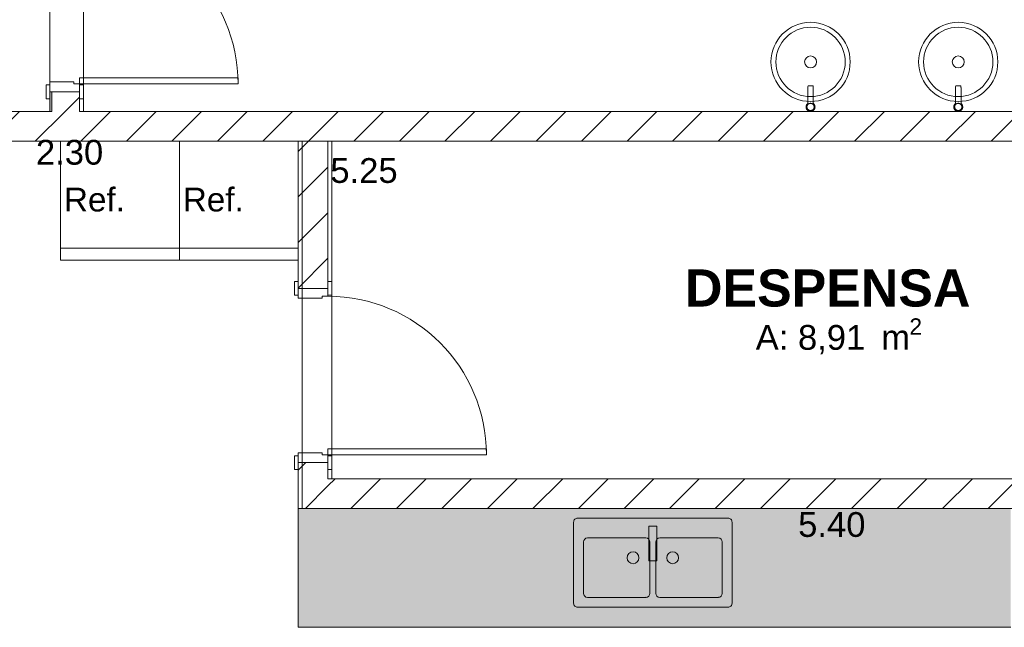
# Model space of a CAD drawing. Header units: millimetres. Extents: x 2826 to 3034, y 1533 to 1590.
# Tile 101 of 248: x 2957.69 to 2962.66, y 1553.7 to 1556.77. Entities that reach past the tile are written whole.
import ezdxf
from ezdxf.enums import TextEntityAlignment as Align

# ---------------------------------------------------------------- set-up
doc = ezdxf.new("R2010")
doc.units = ezdxf.units.MM
doc.layers.add('_Caneta_No__220', color=7, linetype='Continuous', lineweight=15, true_color=0x8a8a8a)
doc.styles.add('ESTILO_GERADO_1', font='arialbd.ttf')
doc.styles.add('ESTILO_GERADO_2', font='arial.ttf')
pattern_1 = [(45, (15.86372, 12.64105), (-0.11490485, 0.11490485), [])]

# ---------------------------------------------------------------- blocks, each defined once
blk = doc.blocks.new('A$Cf44ad3b2')
at = {"layer": '_Caneta_No__220'}
h = blk.add_hatch(dxfattribs=at)
h.set_pattern_fill('TIJOLO_COMUM_0005', color=256, style=0, pattern_type=2)
h.set_pattern_definition([(45, (15.86372, 12.64105), (-0.11490485, 0.11490485), [])])
h.paths.add_polyline_path([(50.0464, 23.0115), (50.1964, 23.0115), (50.1964, 23.1115), (50.0464, 23.1115)])
for points in [[(50.0464, 23.0115), (50.0564, 23.0115), (50.0564, 23.1115), (50.0464, 23.1115)], [(51.3004, 21.0077), (51.3004, 20.4077), (52.3004, 20.4077), (52.3004, 21.0077)], [(52.3004, 21.0077), (52.3004, 20.4077), (53.8004, 20.4077), (53.8004, 21.0077)], [(53.8004, 21.0077), (53.8004, 20.4077), (54.8977, 20.4077), (54.8977, 21.0077)]]:
    blk.add_hatch(color=256, dxfattribs=at).paths.add_polyline_path(points)
h = blk.add_hatch(dxfattribs=at)
h.set_pattern_fill('TIJOLO_COMUM_0005', color=256, style=0, pattern_type=2)
h.set_pattern_definition(pattern_1)
h.paths.add_polyline_path([(50.1764, 23.0115), (49.001, 23.0115), (49.001, 22.8615), (50.1764, 22.8615)])
h = blk.add_hatch(dxfattribs=at)
h.set_pattern_fill('TIJOLO_COMUM_0005', color=256, style=0, pattern_type=2)
h.set_pattern_definition(pattern_1)
h.paths.add_polyline_path([(56.6977, 23.0115), (50.1964, 23.0115), (50.1964, 22.8615), (56.6977, 22.8615)])
h = blk.add_hatch(dxfattribs=at)
h.set_pattern_fill('TIJOLO_COMUM_0005', color=256, style=0, pattern_type=2)
h.set_pattern_definition(pattern_1)
h.paths.add_polyline_path([(51.3004, 22.119), (51.4504, 22.119), (51.4504, 22.8615), (51.3004, 22.8615)])
h = blk.add_hatch(dxfattribs=at)
h.set_pattern_fill('TIJOLO_COMUM_0005', color=256, style=0, pattern_type=2)
h.set_pattern_definition(pattern_1)
h.paths.add_polyline_path([(51.3004, 21.1577), (51.4504, 21.1577), (51.4504, 21.239), (51.3004, 21.239)])
h = blk.add_hatch(dxfattribs=at)
h.set_pattern_fill('TIJOLO_COMUM_0005', color=256, style=0, pattern_type=2)
h.set_pattern_definition(pattern_1)
h.paths.add_polyline_path([(51.4504, 21.1577), (51.3004, 21.0077), (51.4504, 21.0077)])
h = blk.add_hatch(dxfattribs=at)
h.set_pattern_fill('TIJOLO_COMUM_0005', color=256, style=0, pattern_type=2)
h.set_pattern_definition(pattern_1)
h.paths.add_polyline_path([(51.4504, 21.0077), (56.6977, 21.0077), (56.6977, 21.1577), (51.4504, 21.1577)])
for p, q in [((50.0464, 23.0115), (50.0464, 29.1586)), ((50.2164, 24.3086), (50.2164, 23.0115)), ((50.1964, 23.1515), (50.1964, 23.1815)), ((50.1964, 23.1815), (50.9964, 23.1815)), ((50.9964, 23.1815), (50.9964, 23.1515)), ((50.0274, 23.1465), (50.0274, 23.0765)), ((50.0464, 23.1465), (50.0274, 23.1465)), ((50.1664, 23.1615), (50.0464, 23.1615)), ((50.0464, 23.1615), (50.0464, 23.1115)), ((50.0464, 23.0765), (50.0464, 23.1465)), ((50.1664, 23.1515), (50.1664, 23.1615)), ((50.1964, 23.1515), (50.1664, 23.1515)), ((50.1964, 23.1115), (50.1964, 23.1515)), ((50.9964, 23.1515), (50.1964, 23.1515)), ((50.1964, 23.1465), (50.1964, 23.0765)), ((50.2154, 23.1465), (50.1964, 23.1465)), ((50.2154, 23.0765), (50.2154, 23.1465)), ((50.0274, 23.0765), (50.0464, 23.0765)), ((50.0464, 23.1115), (50.0464, 23.0765)), ((50.0464, 23.1115), (50.1964, 23.1115)), ((50.0464, 23.1115), (50.1964, 23.1115)), ((50.0464, 23.1115), (50.1964, 23.1115)), ((50.0464, 23.1115), (50.1964, 23.1115)), ((50.0464, 23.1115), (50.0464, 23.0765)), ((50.0464, 23.1115), (50.0464, 23.0765)), ((50.0464, 23.0115), (50.0464, 23.1115)), ((50.0564, 23.1115), (50.0464, 23.1115)), ((50.0564, 23.0115), (50.0564, 23.1115)), ((50.1964, 23.1115), (50.1964, 23.0765)), ((50.1964, 23.1115), (50.1964, 23.0765)), ((50.1964, 23.1115), (50.1964, 23.0765)), ((50.1964, 23.0765), (50.2154, 23.0765)), ((48.851, 23.0115), (50.0464, 23.0115)), ((50.0564, 23.0115), (50.0464, 23.0115)), ((50.2164, 23.0115), (56.6977, 23.0115)), ((51.3204, 22.8615), (49.001, 22.8615)), ((51.3204, 21.0077), (51.3204, 22.8615)), ((56.6977, 22.8615), (51.4704, 22.8615)), ((51.4704, 22.8615), (51.4704, 21.1577)), ((50.7004, 22.3215), (50.1004, 22.3215)), ((51.3004, 22.3215), (50.7004, 22.3215)), ((51.3004, 22.154), (51.2814, 22.154)), ((51.2814, 22.154), (51.2814, 22.084)), ((51.3004, 22.119), (51.3004, 22.154)), ((51.3004, 22.084), (51.3004, 22.154)), ((51.3004, 22.119), (51.3004, 22.154)), ((51.3004, 22.119), (51.3004, 22.154)), ((51.4504, 22.119), (51.4504, 22.154)), ((51.4694, 22.154), (51.4504, 22.154)), ((51.4504, 22.154), (51.4504, 22.084)), ((51.4504, 22.119), (51.4504, 22.154)), ((51.4504, 22.119), (51.4504, 22.154)), ((51.4694, 22.084), (51.4694, 22.154)), ((51.2814, 22.084), (51.3004, 22.084)), ((51.3004, 22.119), (51.4504, 22.119)), ((51.4504, 22.119), (51.3004, 22.119)), ((51.3004, 22.119), (51.3004, 22.069)), ((51.3004, 22.119), (51.4504, 22.119)), ((51.3004, 22.119), (51.4504, 22.119)), ((51.4204, 22.069), (51.4204, 22.079)), ((51.4204, 22.079), (51.4504, 22.079)), ((51.4504, 22.079), (51.4504, 22.119)), ((51.4504, 22.084), (51.4694, 22.084)), ((51.3004, 22.069), (51.4204, 22.069)), ((51.4204, 21.289), (51.3004, 21.289)), ((51.3004, 21.289), (51.3004, 21.239)), ((51.4204, 21.279), (51.4204, 21.289)), ((51.4504, 21.279), (51.4204, 21.279)), ((51.4504, 21.279), (51.4504, 21.309)), ((51.4504, 21.309), (52.2504, 21.309)), ((51.4504, 21.239), (51.4504, 21.279)), ((52.2504, 21.279), (51.4504, 21.279)), ((52.2504, 21.309), (52.2504, 21.279)), ((51.2814, 21.274), (51.2814, 21.204)), ((51.3004, 21.274), (51.2814, 21.274)), ((51.3004, 21.204), (51.3004, 21.274)), ((51.3004, 21.239), (51.3004, 21.204)), ((51.3004, 21.239), (51.4504, 21.239)), ((51.3004, 21.239), (51.4504, 21.239)), ((51.3004, 21.239), (51.4504, 21.239)), ((51.3004, 21.239), (51.4504, 21.239)), ((51.3004, 21.239), (51.3004, 21.204)), ((51.3004, 21.239), (51.3004, 21.204)), ((51.4504, 21.274), (51.4504, 21.204)), ((51.4694, 21.274), (51.4504, 21.274)), ((51.4504, 21.239), (51.4504, 21.204)), ((51.4504, 21.239), (51.4504, 21.204)), ((51.4504, 21.239), (51.4504, 21.204)), ((51.4694, 21.204), (51.4694, 21.274)), ((51.2814, 21.204), (51.3004, 21.204)), ((51.4504, 21.204), (51.4694, 21.204)), ((51.4704, 21.1577), (56.6977, 21.1577)), ((51.3004, 21.0077), (52.3004, 21.0077)), ((51.3004, 20.4077), (51.3004, 21.0077)), ((56.6977, 21.0077), (51.3204, 21.0077)), ((52.3004, 21.0077), (53.8004, 21.0077)), ((53.8004, 21.0077), (54.8977, 21.0077)), ((52.7406, 20.5788), (52.7406, 20.8388)), ((52.7606, 20.8588), (53.0556, 20.8588)), ((53.0756, 20.8388), (53.0756, 20.5788)), ((53.1056, 20.5788), (53.1056, 20.8388)), ((53.1256, 20.8588), (53.4206, 20.8588)), ((53.4406, 20.8388), (53.4406, 20.5788)), ((53.0556, 20.5588), (52.7606, 20.5588)), ((53.4206, 20.5588), (53.1256, 20.5588)), ((51.3004, 20.4077), (52.3004, 20.4077)), ((52.3004, 20.4077), (53.8004, 20.4077)), ((53.8004, 20.4077), (54.8977, 20.4077))]:
    blk.add_line(p, q, dxfattribs=at)
for points in [[(53.6868, 23.2624, 1), (54.0868, 23.2624, 1)], [(54.4325, 23.2624, 1), (54.8325, 23.2624, 1)], [(53.4706, 20.5088), (52.7106, 20.5088, -0.414214), (52.6906, 20.5288), (52.6906, 20.9388, -0.414214), (52.7106, 20.9588), (53.4706, 20.9588, -0.414214), (53.4906, 20.9388), (53.4906, 20.5288, -0.414214)]]:
    blk.add_lwpolyline(points, format="xyb", close=True, dxfattribs=at)
for points in [[(53.9093, 23.0351), (53.9092, 23.0367), (53.9091, 23.0376), (53.9088, 23.0399), (53.9084, 23.0414), (53.908, 23.0425), (53.9073, 23.0444), (53.9065, 23.0459), (53.9058, 23.0471), (53.9048, 23.0486), (53.9038, 23.0498), (53.9027, 23.051), (53.9015, 23.0521), (53.9008, 23.0527), (53.9008, 23.0794), (53.9008, 23.1317), (53.9007, 23.1329), (53.9007, 23.134), (53.9006, 23.1352), (53.9004, 23.1364), (53.9002, 23.1375), (53.9, 23.139), (53.8994, 23.1412), (53.8988, 23.1418), (53.8978, 23.1418), (53.8966, 23.1418), (53.8953, 23.1418), (53.8938, 23.1418), (53.8922, 23.1418), (53.8904, 23.1418), (53.8886, 23.1418), (53.8868, 23.1418), (53.8849, 23.1418), (53.8831, 23.1418), (53.8814, 23.1418), (53.8798, 23.1418), (53.8783, 23.1418), (53.8769, 23.1418), (53.8758, 23.1418), (53.8749, 23.1418), (53.8742, 23.1414), (53.8735, 23.1384), (53.8732, 23.1368), (53.873, 23.1356), (53.8729, 23.1343), (53.8728, 23.1332), (53.8728, 23.1321), (53.8728, 23.1309), (53.8728, 23.0794), (53.8728, 23.0527), (53.8721, 23.0521), (53.8709, 23.051), (53.8698, 23.0498), (53.8692, 23.0491), (53.8679, 23.0473), (53.867, 23.0459), (53.8665, 23.0449), (53.8657, 23.043), (53.8652, 23.0414), (53.8648, 23.0401), (53.8645, 23.0383), (53.8643, 23.0367), (53.8643, 23.0351), (53.8643, 23.0335), (53.8645, 23.0318), (53.8649, 23.0299), (53.8652, 23.0286), (53.8658, 23.0271), (53.8667, 23.025), (53.8672, 23.0241), (53.868, 23.0227), (53.869, 23.0213), (53.87, 23.0201), (53.8713, 23.0187), (53.8724, 23.0178), (53.8737, 23.0168), (53.8755, 23.0156), (53.8765, 23.0151), (53.878, 23.0144), (53.8795, 23.0138), (53.8811, 23.0133), (53.8829, 23.0129), (53.8843, 23.0127), (53.886, 23.0126), (53.8881, 23.0126), (53.8892, 23.0127), (53.8909, 23.013), (53.8932, 23.0135), (53.894, 23.0138), (53.8957, 23.0144), (53.8971, 23.0151), (53.8985, 23.0159), (53.9002, 23.0171), (53.9012, 23.0178), (53.9024, 23.0189), (53.904, 23.0206), (53.9046, 23.0213), (53.9056, 23.0227), (53.9064, 23.0241), (53.9072, 23.0255), (53.9079, 23.0274), (53.9083, 23.0286), (53.9087, 23.0302), (53.9091, 23.0325), (53.9092, 23.0335)], [(53.9008, 23.0468), (53.9008, 23.0625), (53.9008, 23.0794), (53.9008, 23.1317), (53.9007, 23.1329), (53.9007, 23.134), (53.9006, 23.1352), (53.9004, 23.1364), (53.9002, 23.1375), (53.9, 23.139), (53.8994, 23.1412), (53.8988, 23.1418), (53.8978, 23.1418), (53.8966, 23.1418), (53.8749, 23.1418), (53.8742, 23.1414), (53.8735, 23.1384), (53.8732, 23.1368), (53.873, 23.1356), (53.8729, 23.1343), (53.8728, 23.1332), (53.8728, 23.1321), (53.8728, 23.1309), (53.8728, 23.0794), (53.8728, 23.0468), (53.8738, 23.048), (53.8747, 23.0488), (53.8756, 23.0496), (53.8766, 23.0503), (53.8777, 23.051), (53.8788, 23.0515), (53.8799, 23.0521), (53.8812, 23.0525), (53.8824, 23.0528), (53.8837, 23.0531), (53.885, 23.0533), (53.8863, 23.0534), (53.8876, 23.0534), (53.8889, 23.0533), (53.8902, 23.0531), (53.8914, 23.0528), (53.8927, 23.0524), (53.8939, 23.052), (53.8949, 23.0515), (53.8959, 23.0509), (53.8969, 23.0503), (53.8979, 23.0496), (53.8988, 23.0489), (53.8996, 23.0481)], [(54.655, 23.0351), (54.6549, 23.0367), (54.6549, 23.0376), (54.6545, 23.0399), (54.6541, 23.0414), (54.6537, 23.0425), (54.653, 23.0444), (54.6523, 23.0459), (54.6516, 23.0471), (54.6505, 23.0486), (54.6495, 23.0498), (54.6484, 23.051), (54.6472, 23.0521), (54.6465, 23.0527), (54.6465, 23.0794), (54.6465, 23.1317), (54.6465, 23.1329), (54.6464, 23.134), (54.6463, 23.1352), (54.6461, 23.1364), (54.6459, 23.1375), (54.6457, 23.139), (54.6452, 23.1412), (54.6445, 23.1418), (54.6435, 23.1418), (54.6423, 23.1418), (54.641, 23.1418), (54.6395, 23.1418), (54.6379, 23.1418), (54.6362, 23.1418), (54.6344, 23.1418), (54.6325, 23.1418), (54.6307, 23.1418), (54.6289, 23.1418), (54.6271, 23.1418), (54.6255, 23.1418), (54.624, 23.1418), (54.6227, 23.1418), (54.6215, 23.1418), (54.6206, 23.1418), (54.6199, 23.1414), (54.6192, 23.1384), (54.619, 23.1368), (54.6188, 23.1356), (54.6186, 23.1343), (54.6186, 23.1332), (54.6185, 23.1321), (54.6185, 23.1309), (54.6185, 23.0794), (54.6185, 23.0527), (54.6178, 23.0521), (54.6166, 23.051), (54.6155, 23.0498), (54.6149, 23.0491), (54.6136, 23.0473), (54.6128, 23.0459), (54.6122, 23.0449), (54.6114, 23.043), (54.6109, 23.0414), (54.6106, 23.0401), (54.6102, 23.0383), (54.6101, 23.0367), (54.61, 23.0351), (54.6101, 23.0335), (54.6102, 23.0318), (54.6106, 23.0299), (54.611, 23.0286), (54.6115, 23.0271), (54.6124, 23.025), (54.6129, 23.0241), (54.6137, 23.0227), (54.6147, 23.0213), (54.6157, 23.0201), (54.6171, 23.0187), (54.6181, 23.0178), (54.6194, 23.0168), (54.6213, 23.0156), (54.6222, 23.0151), (54.6237, 23.0144), (54.6252, 23.0138), (54.6268, 23.0133), (54.6286, 23.0129), (54.63, 23.0127), (54.6317, 23.0126), (54.6338, 23.0126), (54.635, 23.0127), (54.6366, 23.013), (54.639, 23.0135), (54.6398, 23.0138), (54.6414, 23.0144), (54.6428, 23.0151), (54.6442, 23.0159), (54.6459, 23.0171), (54.6469, 23.0178), (54.6481, 23.0189), (54.6497, 23.0206), (54.6503, 23.0213), (54.6513, 23.0227), (54.6521, 23.0241), (54.6529, 23.0255), (54.6537, 23.0274), (54.6541, 23.0286), (54.6545, 23.0302), (54.6549, 23.0325), (54.6549, 23.0335)], [(54.6465, 23.0468), (54.6465, 23.0625), (54.6465, 23.0794), (54.6465, 23.1317), (54.6465, 23.1329), (54.6464, 23.134), (54.6463, 23.1352), (54.6461, 23.1364), (54.6459, 23.1375), (54.6457, 23.139), (54.6452, 23.1412), (54.6445, 23.1418), (54.6435, 23.1418), (54.6423, 23.1418), (54.6206, 23.1418), (54.6199, 23.1414), (54.6192, 23.1384), (54.619, 23.1368), (54.6188, 23.1356), (54.6186, 23.1343), (54.6186, 23.1332), (54.6185, 23.1321), (54.6185, 23.1309), (54.6185, 23.0794), (54.6185, 23.0468), (54.6196, 23.048), (54.6204, 23.0488), (54.6214, 23.0496), (54.6224, 23.0503), (54.6234, 23.051), (54.6245, 23.0515), (54.6257, 23.0521), (54.6269, 23.0525), (54.6281, 23.0528), (54.6294, 23.0531), (54.6307, 23.0533), (54.632, 23.0534), (54.6333, 23.0534), (54.6347, 23.0533), (54.6359, 23.0531), (54.6372, 23.0528), (54.6384, 23.0524), (54.6396, 23.052), (54.6406, 23.0515), (54.6417, 23.0509), (54.6427, 23.0503), (54.6436, 23.0496), (54.6445, 23.0489), (54.6454, 23.0481)], [(53.905, 23.0342), (53.9051, 23.0355), (53.905, 23.0368), (53.9048, 23.0381), (53.9045, 23.0394), (53.9042, 23.0407), (53.9037, 23.0419), (53.9032, 23.0431), (53.9026, 23.0442), (53.9019, 23.0453), (53.9012, 23.0464), (53.9004, 23.0473), (53.8996, 23.0481), (53.8988, 23.0489), (53.8979, 23.0496), (53.8969, 23.0503), (53.8959, 23.0509), (53.8949, 23.0515), (53.8939, 23.052), (53.8927, 23.0524), (53.8914, 23.0528), (53.8902, 23.0531), (53.8889, 23.0533), (53.8876, 23.0534), (53.8863, 23.0534), (53.885, 23.0533), (53.8837, 23.0531), (53.8824, 23.0528), (53.8812, 23.0525), (53.8799, 23.0521), (53.8788, 23.0515), (53.8777, 23.051), (53.8766, 23.0503), (53.8756, 23.0496), (53.8747, 23.0488), (53.8738, 23.048), (53.873, 23.0471), (53.8723, 23.0462), (53.8716, 23.0453), (53.871, 23.0443), (53.8704, 23.0432), (53.8699, 23.0421), (53.8695, 23.0409), (53.8691, 23.0397), (53.8688, 23.0384), (53.8686, 23.0371), (53.8685, 23.0359), (53.8685, 23.0345), (53.8686, 23.0332), (53.8688, 23.0319), (53.8691, 23.0306), (53.8694, 23.0293), (53.8699, 23.0281), (53.8704, 23.0269), (53.8711, 23.0258), (53.8716, 23.025), (53.8721, 23.0242), (53.8727, 23.0234), (53.8733, 23.0227), (53.8745, 23.0216), (53.8757, 23.0206), (53.877, 23.0197), (53.8784, 23.0189), (53.8792, 23.0184), (53.8801, 23.0181), (53.881, 23.0178), (53.8819, 23.0175), (53.8832, 23.0172), (53.8845, 23.017), (53.8858, 23.0168), (53.8871, 23.0168), (53.8884, 23.0169), (53.8897, 23.0171), (53.891, 23.0173), (53.8923, 23.0177), (53.8935, 23.0181), (53.8947, 23.0186), (53.8959, 23.0192), (53.897, 23.0199), (53.898, 23.0206), (53.8989, 23.0214), (53.8998, 23.0222), (53.9006, 23.0231), (53.9013, 23.024), (53.902, 23.025), (53.9026, 23.026), (53.9032, 23.027), (53.9037, 23.0281), (53.9041, 23.0293), (53.9045, 23.0305), (53.9047, 23.0317), (53.9049, 23.033)], [(54.6508, 23.0342), (54.6508, 23.0355), (54.6507, 23.0368), (54.6505, 23.0381), (54.6503, 23.0394), (54.6499, 23.0407), (54.6495, 23.0419), (54.6489, 23.0431), (54.6483, 23.0442), (54.6477, 23.0453), (54.6469, 23.0464), (54.6462, 23.0473), (54.6454, 23.0481), (54.6445, 23.0489), (54.6436, 23.0496), (54.6427, 23.0503), (54.6417, 23.0509), (54.6406, 23.0515), (54.6396, 23.052), (54.6384, 23.0524), (54.6372, 23.0528), (54.6359, 23.0531), (54.6347, 23.0533), (54.6333, 23.0534), (54.632, 23.0534), (54.6307, 23.0533), (54.6294, 23.0531), (54.6281, 23.0528), (54.6269, 23.0525), (54.6257, 23.0521), (54.6245, 23.0515), (54.6234, 23.051), (54.6224, 23.0503), (54.6214, 23.0496), (54.6204, 23.0488), (54.6196, 23.048), (54.6188, 23.0471), (54.618, 23.0462), (54.6173, 23.0453), (54.6167, 23.0443), (54.6161, 23.0432), (54.6156, 23.0421), (54.6152, 23.0409), (54.6148, 23.0397), (54.6145, 23.0384), (54.6143, 23.0371), (54.6142, 23.0359), (54.6142, 23.0345), (54.6143, 23.0332), (54.6145, 23.0319), (54.6148, 23.0306), (54.6152, 23.0293), (54.6156, 23.0281), (54.6162, 23.0269), (54.6168, 23.0258), (54.6173, 23.025), (54.6178, 23.0242), (54.6184, 23.0234), (54.619, 23.0227), (54.6202, 23.0216), (54.6214, 23.0206), (54.6227, 23.0197), (54.6241, 23.0189), (54.625, 23.0184), (54.6258, 23.0181), (54.6267, 23.0178), (54.6276, 23.0175), (54.6289, 23.0172), (54.6302, 23.017), (54.6315, 23.0168), (54.6328, 23.0168), (54.6341, 23.0169), (54.6355, 23.0171), (54.6368, 23.0173), (54.638, 23.0177), (54.6393, 23.0181), (54.6404, 23.0186), (54.6416, 23.0192), (54.6427, 23.0199), (54.6437, 23.0206), (54.6446, 23.0214), (54.6455, 23.0222), (54.6463, 23.0231), (54.6471, 23.024), (54.6477, 23.025), (54.6484, 23.026), (54.6489, 23.027), (54.6494, 23.0281), (54.6498, 23.0293), (54.6502, 23.0305), (54.6505, 23.0317), (54.6507, 23.033)], [(50.7004, 22.2615), (50.1004, 22.2615), (50.1004, 22.8615), (50.7004, 22.8615)], [(51.3004, 22.2615), (50.7004, 22.2615), (50.7004, 22.8615), (51.3004, 22.8615)], [(53.1106, 20.7438), (53.0706, 20.7438), (53.0706, 20.9188), (53.1106, 20.9188)]]:
    blk.add_lwpolyline(points, close=True, dxfattribs=at)
for points in [[(50.0464, 23.1115), (50.0464, 23.0115)], [(50.1964, 23.0115), (50.1964, 23.1115)], [(50.0464, 23.0115), (49.001, 23.0115)], [(56.6977, 23.0115), (50.1964, 23.0115)], [(49.001, 22.8615), (51.3004, 22.8615)], [(51.3004, 22.8615), (51.3004, 22.119)], [(51.4504, 22.8615), (51.3004, 22.8615)], [(51.4504, 22.8615), (56.6977, 22.8615)], [(51.4504, 22.119), (51.4504, 22.8615)], [(51.3004, 21.239), (51.3004, 21.0077)], [(51.4504, 21.1577), (51.4504, 21.239)], [(56.6977, 21.1577), (51.4504, 21.1577)], [(51.3004, 21.0077), (51.4504, 21.0077)], [(51.4504, 21.0077), (56.6977, 21.0077)]]:
    blk.add_lwpolyline(points, dxfattribs=at)
for centre, radius in [((53.8868, 23.2624), 0.175), ((54.6325, 23.2624), 0.175), ((53.8868, 23.2624), 0.03), ((54.6325, 23.2624), 0.03), ((52.9906, 20.7588), 0.03), ((53.1906, 20.7588), 0.03)]:
    blk.add_circle(centre, radius, dxfattribs=at)
for centre, radius, start, end in [((50.1964, 23.1515), 0.8, 0, 90), ((51.4504, 21.279), 0.8, 0, 90), ((52.7606, 20.8388), 0.02, 90, 180), ((53.0556, 20.8388), 0.02, 0, 90), ((53.1256, 20.8388), 0.02, 90, 180), ((53.4206, 20.8388), 0.02, 0, 90), ((52.7606, 20.5788), 0.02, 180, 270), ((53.0556, 20.5788), 0.02, 270, 0), ((53.1256, 20.5788), 0.02, 180, 270), ((53.4206, 20.5788), 0.02, 270, 0)]:
    blk.add_arc(centre, radius, start, end, dxfattribs=at)
for p in [(53.0556, 20.5588), (53.4206, 20.5588)]:
    blk.add_point(p, dxfattribs=at)
for s, height, style, p in [('DESPENSA', 0.1875, 'ESTILO_GERADO_1', (53.2529, 22.0273)), ('A: 8,91', 0.125, 'ESTILO_GERADO_2', (53.6098, 21.809)), ('2', 0.0825, 'ESTILO_GERADO_2', (54.3858, 21.8852)), (' m', 0.125, 'ESTILO_GERADO_2', (54.1952, 21.809))]:
    blk.add_text(s, height=height, dxfattribs=dict(at, style=style)).set_placement(p)
at = {"layer": '_Caneta_No__220', "char_height": 0.125, "attachment_point": 5, "style": 'ESTILO_GERADO_2'}
for s, insert in [('\\A1;2.30', (50.1457, 22.8054)), ('\\A1;5.25', (51.6322, 22.7132)), ('\\A1;5.40', (53.9941, 20.9259))]:
    blk.add_mtext(s, dxfattribs=dict(at, insert=insert))
at = {"layer": '_Caneta_No__220', "style": 'ESTILO_GERADO_2'}
for p in [(50.2713, 22.5674), (50.8713, 22.5674)]:
    blk.add_attdef('txt', text='', height=0.12, dxfattribs=at).set_placement(p, align=Align.MIDDLE_CENTER)
blk.add_attdef('txt', text='', height=0.12, rotation=90, dxfattribs=at).set_placement((17.1363, 18.425), align=Align.MIDDLE_CENTER)

msp = doc.modelspace()

# ---------------------------------------------------------------- block references
ref = msp.add_blockref('A$Cf44ad3b2', (2907.7964, 1533.293))
ref.add_attrib('txt', 'Ref.', dxfattribs={"layer": '_Caneta_No__220', "height": 0.12, "style": 'ESTILO_GERADO_2'}).set_placement((2958.6677, 1555.8604), align=Align.MIDDLE_CENTER)
ref.add_attrib('txt', 'Ref.', dxfattribs={"layer": '_Caneta_No__220', "height": 0.12, "style": 'ESTILO_GERADO_2'}).set_placement((2958.0677, 1555.8604), align=Align.MIDDLE_CENTER)

doc.saveas('drawing.dxf')
